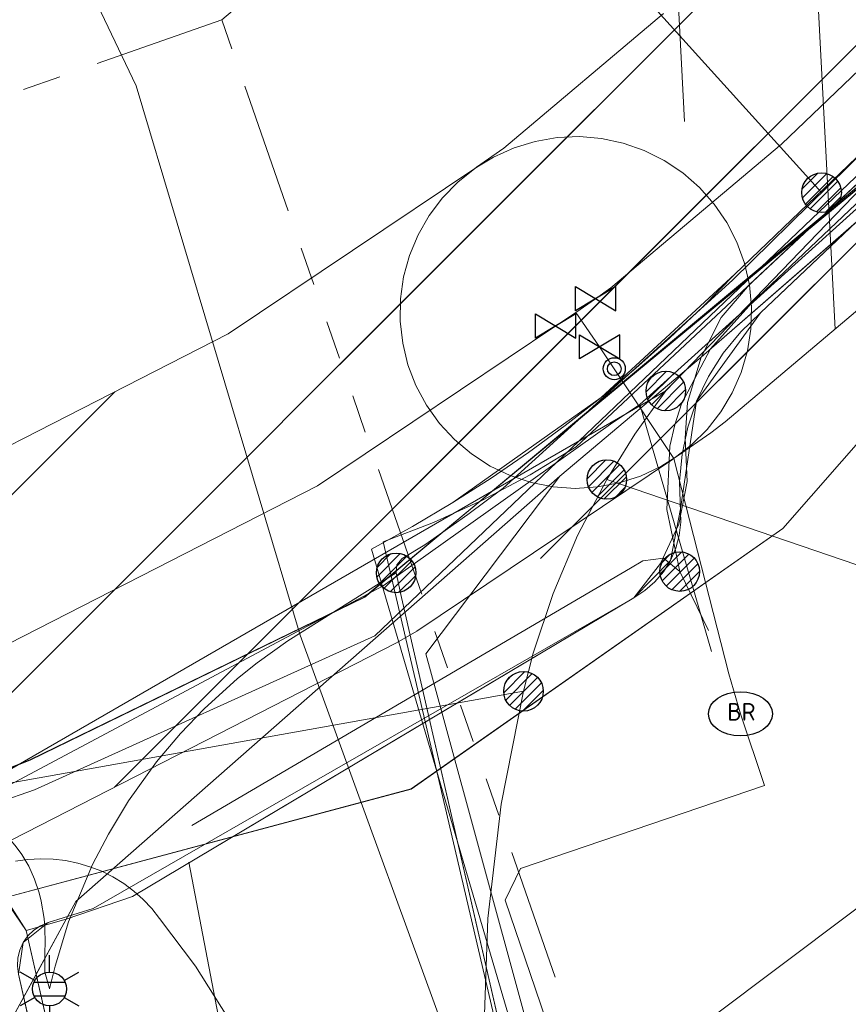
# Model space of a CAD drawing. Header units: metres. Extents: x 197355 to 199157, y 355772 to 356286.
# Tile 54 of 256: x 197594 to 197613, y 355976 to 355999. Entities that reach past the tile are written whole.
import ezdxf
from ezdxf.enums import TextEntityAlignment as Align
from ezdxf.lldxf.tags import DXFTag

# ---------------------------------------------------------------- set-up
doc = ezdxf.new("R2010")
doc.units = ezdxf.units.M
doc.linetypes.add('RI-GWA', pattern=[18.450000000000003, 6, -1.8, 1.75, -1.8, 1.75, -1.8, 1.75, -1.8])
for name, color, linetype, lineweight in [('B-WE-KL-DATA_ENEXISNETBEHEERB.V.-G', 90, 'KL-DATA-N', 18), ('B-WE-KL-DATA_HULPSTUK_KPNB.V.-S', 90, 'Continuous', 25), ('B-WE-KL-DATA_KABELBUNDEL_KPNB.V.-G', 90, 'Continuous', 18), ('B-WE-KL-DATA_KABELBUNDEL_ZIGGOB.V.-G', 94, 'Continuous', 18), ('B-WE-KL-DATA_TELECOM_BTNEDERLANDN.V.-G', 74, 'KL-TELECOM-ALGEMEEN-N', 18), ('B-WE-KL-DATA_TELECOM_EUROFIBERNEDERLANDB.V.-G', 98, 'KL-TELECOM-ALGEMEEN-N', 18), ('B-WE-KL-DATA_TELECOM_TMOBILENETHERLANDSB.V.-G', 128, 'KL-TELECOM-ALGEMEEN-N', 18), ('B-WE-KL-DATA_TELECOM_ZIGGOB.V.-G', 94, 'KL-TELECOM-ALGEMEEN-N', 18), ('B-WE-KL-DATA_ZIGGOB.V.-G', 94, 'KL-DATA-N', 18), ('B-WE-KL-ET_LS_ENEXISNETBEHEERB.V.-G', 190, 'KL-LS-N', 18), ('B-WE-KL-ET_LS_HULPSTUK_ENEXISNETBEHEERB.V.-G', 190, 'Continuous', 18), ('B-WE-KL-ET_LS_HULPSTUK_ENEXISNETBEHEERB.V.-S', 190, 'Continuous', 25), ('B-WE-KL-ET_LS_KABELBUNDEL_ENEXISNETBEHEERB.V.-G', 190, 'KL-BUNDEL-N', 18), ('B-WE-KL-ET_MS_10 kV_ENEXISNETBEHEERB.V.-G', 130, 'KL-MS-N', 18), ('B-WE-KL-ET_MS_ENEXISNETBEHEERB.V.-G', 130, 'KL-MS-N', 18), ('B-WE-KL-GAS_LD_HOOFDLEIDING_30 MBAR_PVC_160_ENEXISNETBEHEERB.V.-G', 50, 'KL-GAS-LD-N', 18), ('B-WE-KL-WATER_HULPSTUK_NVWATERLEIDINGMAATSCHAPPIJLIMBURG-S', 170, 'Continuous', 25), ('B-WE-KL-WATER_TRANSPORTLEIDING_NVWATERLEIDINGMAATSCHAPPIJLIMBURG-G', 170, 'KL-WATER-TR-N', 18), ('B-WE-KL-WATER_TRANSPORTLEIDING_NVWATERLEIDINGMAATSCHAPPIJLIMBURG-V', 170, 'Continuous', 18), ('B-WE-RI-GWA_GEMEENTEROERMOND-G', 30, 'RI-GWA', 18)]:
    doc.layers.add(name, color=color, linetype=linetype, lineweight=lineweight)
doc.styles.add('NLCS-ISO', font='NLCS-ISO.ttf')
doc.styles.get("Standard").update_dxf_attribs({"font": 'isocp.shx'})
doc.linetypes.add('KL-BUNDEL-N', pattern='A,28,-5,[103,NLCS.SHX,S=1.25,R=0,X=0,Y=0],-5,[103,NLCS.SHX,S=1.25,R=0,X=0,Y=0],-5,[103,NLCS.SHX,S=1.25,R=0,X=0,Y=0],-5,[103,NLCS.SHX,S=1.25,R=0,X=0,Y=0],-5', length=53)
tags = doc.linetypes.add('KL-DATA-N', pattern='A,4,-1,[101,NLCS.SHX,S=0.5,R=0,X=0,Y=0],-1,4,-1,["D",Standard,S=1,R=0,X=-0.25,Y=-0.5],-1.5', length=12.5).pattern_tags.tags
tags[18] = DXFTag(74, 10)
tags = doc.linetypes.add('KL-GAS-LD-N', pattern='A,4,-1,[69,NLCS.SHX,S=0.5,R=0,X=0,Y=0],-1,4,-1,["L",Standard,S=1,R=0,X=0.25,Y=-0.5],-2', length=13).pattern_tags.tags
tags[18] = DXFTag(74, 10)
tags = doc.linetypes.add('KL-LS-N', pattern='A,4,-1,[103,NLCS.SHX,S=0.75,R=0,X=0,Y=0],-1,4,-1,["L",Standard,S=1,R=0,X=0,Y=-0.5],-2', length=13).pattern_tags.tags
tags[18] = DXFTag(74, 10)
tags = doc.linetypes.add('KL-MS-N', pattern='A,4,-1,[103,NLCS.SHX,S=0.75,R=0,X=0,Y=0],-1,4,-1,["M",Standard,S=1,R=0,X=0,Y=-0.5],-2', length=13).pattern_tags.tags
tags[18] = DXFTag(74, 10)
doc.linetypes.add('KL-TELECOM-ALGEMEEN-N', pattern='A,7,-1,[101,NLCS.SHX,S=0.5,R=0,X=0,Y=0],-1', length=9)
doc.linetypes.add('KL-WATER-TR-N', pattern='A,7,-0.5,[168,NLCS.SHX,S=0.75,R=0,X=0.75,Y=0],-2,[168,NLCS.SHX,S=0.75,R=0,X=0.75,Y=0],-2', length=11.5)
pattern_1 = [(45, (0, 0), (-2.245064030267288, 2.245064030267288), [])]

# ---------------------------------------------------------------- blocks, each defined once
blk = doc.blocks.new('SKL-ET_HULP_MOF-SO')
h = blk.add_hatch()
h.set_pattern_fill('ANSI31', color=256, scale=6, style=0)
h.set_pattern_definition([(45, (-2.250000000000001, -126.9820083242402), (-0.5303300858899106, 0.5303300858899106), [])])
edge = h.paths.add_edge_path()
edge.add_arc((0, 0), 2.25, 0, 360)
at = {"linetype": 'Continuous'}
blk.add_circle((0, 0), 2.25, dxfattribs=at)
blk = doc.blocks.new('B-SIE-WEG_LICHTMAST-SO')
at = {"ltscale": 0.1}
for p, q in [((2.544954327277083e-10, 0.3857625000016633), (5.089692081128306e-10, 0.77152500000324)), ((-0.3340803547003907, 0.1928812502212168), (-0.6681599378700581, 0.3857625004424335)), ((0.3340803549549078, 0.1928812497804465), (0.6681599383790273, 0.3857624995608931)), ((-0.3340803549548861, -0.1928812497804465), (-0.6681599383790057, -0.3857624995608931)), ((0.3340803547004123, -0.1928812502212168), (0.6681599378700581, -0.3857625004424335)), ((-2.544954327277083e-10, -0.3857625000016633), (-5.089475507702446e-10, -0.77152500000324))]:
    blk.add_line(p, q, dxfattribs=at)
at = {"flags": 128}
for points in [[(-0.3543824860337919, 0.1523999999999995), (0.3543824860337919, 0.1523999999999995)], [(-0.3543824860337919, -0.1523999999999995), (0.3543824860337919, -0.1523999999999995)]]:
    blk.add_lwpolyline(points, dxfattribs=at)
at = {"ltscale": 0.1}
blk.add_circle((0, 0), 0.3857625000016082, dxfattribs=at)
at = {"style": 'NLCS-ISO'}
blk.add_attdef('TYPE', text='', height=0.54864, dxfattribs=at).set_placement((5.089692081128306e-10, 0.77152500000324), align=Align.BOTTOM_CENTER)
blk = doc.blocks.new('SKL-WTB_HULP_AFSLUITER-SO')
for p, q in [((2.303946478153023, 1.373199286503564), (-2.303946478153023, -1.373199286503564)), ((-2.303946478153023, 1.373199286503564), (2.303946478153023, -1.373199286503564)), ((2.303946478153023, -1.373199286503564), (2.303946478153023, 1.373199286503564))]:
    blk.add_line(p, q)
at = {"ltscale": 0.1}
blk.add_line((-2.303946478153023, -1.373199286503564), (-2.303946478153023, 1.373199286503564), dxfattribs=at)
blk = doc.blocks.new('SIE-WEG_STRAATPOT_BRANDKRAAN-SO')
blk.add_ellipse((-4.547473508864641e-16, 0), major_axis=(-0.7288689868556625, 1.338866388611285e-16), ratio=0.6859943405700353)
at = {"style": 'NLCS-ISO'}
blk.add_text('BR', height=0.4, dxfattribs=at).set_placement((-0.2979630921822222, -0.1529624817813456))
blk = doc.blocks.new('SIE-WEG_AFVALBAK_TYPE_01')
for centre, radius in [((0, 0), 0.25), ((-2.384185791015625e-10, 0), 0.1558781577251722)]:
    blk.add_circle(centre, radius)

msp = doc.modelspace()

# ---------------------------------------------------------------- hatches: boundary and pattern name
at = {"layer": 'B-WE-KL-WATER_TRANSPORTLEIDING_NVWATERLEIDINGMAATSCHAPPIJLIMBURG-V'}
h = msp.add_hatch(dxfattribs=at)
h.set_pattern_fill('ANSI31', color=256, style=0)
h.set_pattern_definition(pattern_1)
h.paths.add_polyline_path([(197607.409, 355986.912), (197608.031, 355987.029), (197608.632, 355987.224), (197609.204, 355987.493), (197609.652, 355987.771), (197610.452, 355988.328), (197610.819, 355988.609), (197614.693, 355991.876), (197626.75, 356003.407), (197646.025, 356021.105), (197661.291, 356034.914), (197661.732, 356035.367), (197662.112, 356035.871), (197662.426, 356036.421), (197662.667, 356037.004), (197662.834, 356037.615), (197662.921, 356038.24), (197662.93, 356038.872), (197662.858, 356039.501), (197662.708, 356040.114), (197662.482, 356040.704), (197662.182, 356041.262), (197661.815, 356041.777), (197661.387, 356042.24), (197660.902, 356042.647), (197660.37, 356042.989), (197659.801, 356043.261), (197659.199, 356043.46), (197658.58, 356043.58), (197657.949, 356043.622), (197657.318, 356043.584), (197656.696, 356043.466), (197656.096, 356043.271), (197655.524, 356043.002), (197654.99, 356042.662), (197654.582, 356042.33), (197639.305, 356028.51), (197619.947, 356010.737), (197608.124, 355999.418), (197604.549, 355996.403), (197603.939, 355995.978), (197603.443, 355995.584), (197603.002, 355995.132), (197602.622, 355994.628), (197602.308, 355994.079), (197602.065, 355993.496), (197601.898, 355992.885), (197601.81, 355992.259), (197601.801, 355991.628), (197601.872, 355991), (197602.022, 355990.386), (197602.248, 355989.795), (197602.547, 355989.237), (197602.914, 355988.722), (197603.342, 355988.258), (197603.827, 355987.851), (197604.358, 355987.509), (197604.927, 355987.236), (197605.527, 355987.038), (197606.148, 355986.916), (197606.78, 355986.874)])
h = msp.add_hatch(dxfattribs=at)
h.set_pattern_fill('ANSI31', color=256, angle=48, style=0)
h.set_pattern_definition([(92.99999999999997, (0, 0), (-3.170648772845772, -0.1661666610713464), [])])
h.paths.add_polyline_path([(197661.2751582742, 356036.4221415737), (197661.4307468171, 356036.6946692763), (197660.535, 356036.41), (197660.027, 356036.091), (197659.401, 356036.608), (197658.84, 356037.636), (197658.568, 356037.914), (197658.376, 356038.11), (197657.936, 356038.622), (197658.353, 356038.981), (197658.674, 356039.258), (197660.9969024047, 356041.1888251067), (197660.6956694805, 356041.5146915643), (197660.3078238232, 356041.8401620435), (197659.8820613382, 356042.1138664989), (197659.4269275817, 356042.3314348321), (197658.9458789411, 356042.4904525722), (197658.4511311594, 356042.5863649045), (197657.9458367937, 356042.6199978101), (197657.4417505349, 356042.589640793), (197656.9447338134, 356042.4953514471), (197656.4647741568, 356042.3393645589), (197656.0072819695, 356042.124215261), (197655.5760946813, 356041.849676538), (197655.2334574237, 356041.5708638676), (197639.9785919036, 356027.7708873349), (197620.6309995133, 356010.0074427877), (197608.79278249, 355998.6738744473), (197606.6446119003, 355996.8622005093), (197606.897, 355996.873), (197607.528, 355996.82), (197608.146, 355996.688), (197608.743, 355996.479), (197609.307, 355996.197), (197609.834, 355995.845), (197610.31, 355995.43), (197610.73, 355994.958), (197611.088, 355994.437), (197611.377, 355993.875), (197611.593, 355993.28), (197611.732, 355992.663), (197611.792, 355992.035), (197611.773, 355991.403), (197611.674, 355990.779), (197611.6191278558, 355990.5918798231), (197614.0244256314, 355992.6203020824), (197626.0661800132, 356004.1367215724), (197645.3514094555, 356021.8441140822), (197660.5966183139, 356035.6343072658), (197660.9714832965, 356036.0193726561)])
h = msp.add_hatch(dxfattribs=at)
h.set_pattern_fill('ANSI31', color=256, style=0)
h.set_pattern_definition(pattern_1)
h.paths.add_polyline_path([(197612.246, 355992.188), (197612.222, 355992.678), (197612.15, 355993.163), (197612.031, 355993.639), (197611.865, 355994.101), (197611.656, 355994.545), (197611.403, 355994.966), (197611.111, 355995.36), (197610.782, 355995.724), (197610.418, 355996.053), (197610.024, 355996.345), (197609.603, 355996.598), (197609.159, 355996.807), (197608.697, 355996.973), (197608.221, 355997.092), (197607.736, 355997.164), (197607.246, 355997.188), (197606.756, 355997.164), (197606.271, 355997.092), (197605.795, 355996.973), (197605.333, 355996.807), (197604.889, 355996.598), (197604.468, 355996.345), (197604.074, 355996.053), (197603.71, 355995.724), (197603.381, 355995.36), (197603.089, 355994.966), (197602.836, 355994.545), (197602.627, 355994.101), (197602.461, 355993.639), (197602.342, 355993.163), (197602.27, 355992.678), (197602.246, 355992.188), (197602.27, 355991.698), (197602.342, 355991.213), (197602.461, 355990.737), (197602.627, 355990.275), (197602.836, 355989.831), (197603.089, 355989.41), (197603.381, 355989.016), (197603.71, 355988.652), (197604.074, 355988.323), (197604.468, 355988.031), (197604.889, 355987.778), (197605.333, 355987.569), (197605.795, 355987.403), (197606.271, 355987.284), (197606.756, 355987.212), (197607.246, 355987.188), (197607.736, 355987.212), (197608.221, 355987.284), (197608.697, 355987.403), (197609.159, 355987.569), (197609.603, 355987.778), (197610.024, 355988.031), (197610.418, 355988.323), (197610.782, 355988.652), (197611.111, 355989.016), (197611.403, 355989.41), (197611.656, 355989.831), (197611.865, 355990.275), (197612.031, 355990.737), (197612.15, 355991.213), (197612.222, 355991.698)])
h = msp.add_hatch(dxfattribs=at)
h.set_pattern_fill('ANSI31', color=256, style=0)
h.set_pattern_definition(pattern_1)
h.paths.add_polyline_path([(197607.754, 355986.111), (197608.402, 355986.209), (197609.031, 355986.39), (197609.629, 355986.65), (197610.191, 355986.988), (197610.701, 355987.395), (197611.155, 355987.866), (197611.545, 355988.393), (197611.861, 355988.964), (197612.1, 355989.574), (197612.258, 355990.208), (197612.331, 355990.857), (197612.319, 355991.513), (197612.222, 355992.158), (197612.042, 355992.787), (197611.78, 355993.387), (197611.443, 355993.947), (197610.901, 355994.728), (197610.494, 355995.238), (197610.023, 355995.692), (197609.496, 355996.082), (197608.925, 355996.398), (197608.315, 355996.637), (197607.682, 355996.795), (197607.032, 355996.868), (197606.378, 355996.857), (197605.73, 355996.759), (197605.101, 355996.578), (197604.503, 355996.318), (197603.941, 355995.98), (197603.431, 355995.573), (197602.977, 355995.102), (197602.587, 355994.575), (197602.271, 355994.004), (197602.032, 355993.394), (197601.874, 355992.761), (197601.801, 355992.111), (197601.812, 355991.457), (197601.91, 355990.809), (197602.091, 355990.18), (197602.351, 355989.582), (197602.689, 355989.021), (197603.231, 355988.24), (197603.639, 355987.729), (197604.11, 355987.275), (197604.636, 355986.886), (197605.207, 355986.57), (197605.817, 355986.331), (197606.451, 355986.173), (197607.102, 355986.1)])
h = msp.add_hatch(dxfattribs=at)
h.set_pattern_fill('ANSI31', color=256, style=0)
h.set_pattern_definition(pattern_1)
h.paths.add_polyline_path([(197611.338, 355991.568), (197611.314, 355992.058), (197611.242, 355992.543), (197611.123, 355993.019), (197610.957, 355993.481), (197610.748, 355993.925), (197610.495, 355994.346), (197610.203, 355994.74), (197609.874, 355995.104), (197609.51, 355995.433), (197609.116, 355995.725), (197608.695, 355995.978), (197608.251, 355996.187), (197607.789, 355996.353), (197607.313, 355996.472), (197606.828, 355996.544), (197606.338, 355996.568), (197605.848, 355996.544), (197605.363, 355996.472), (197604.887, 355996.353), (197604.425, 355996.187), (197603.981, 355995.978), (197603.56, 355995.725), (197603.166, 355995.433), (197602.802, 355995.104), (197602.473, 355994.74), (197602.181, 355994.346), (197601.928, 355993.925), (197601.719, 355993.481), (197601.553, 355993.019), (197601.434, 355992.543), (197601.362, 355992.058), (197601.338, 355991.568), (197601.362, 355991.078), (197601.434, 355990.593), (197601.553, 355990.117), (197601.719, 355989.655), (197601.928, 355989.211), (197602.181, 355988.79), (197602.473, 355988.396), (197602.802, 355988.032), (197603.166, 355987.703), (197603.56, 355987.411), (197603.981, 355987.158), (197604.425, 355986.949), (197604.887, 355986.783), (197605.363, 355986.664), (197605.848, 355986.592), (197606.338, 355986.568), (197606.828, 355986.592), (197607.313, 355986.664), (197607.789, 355986.783), (197608.251, 355986.949), (197608.695, 355987.158), (197609.116, 355987.411), (197609.51, 355987.703), (197609.874, 355988.032), (197610.203, 355988.396), (197610.495, 355988.79), (197610.748, 355989.211), (197610.957, 355989.655), (197611.123, 355990.117), (197611.242, 355990.593), (197611.314, 355991.078)])
h = msp.add_hatch(dxfattribs=at)
h.set_pattern_fill('ANSI31', color=256, style=0)
h.set_pattern_definition(pattern_1)
h.paths.add_polyline_path([(197612.337, 355991.094), (197612.313, 355991.584), (197612.241, 355992.069), (197612.122, 355992.545), (197611.956, 355993.007), (197611.747, 355993.451), (197611.494, 355993.872), (197611.202, 355994.266), (197610.873, 355994.63), (197610.509, 355994.959), (197610.115, 355995.251), (197609.694, 355995.504), (197609.25, 355995.713), (197608.788, 355995.879), (197608.312, 355995.998), (197607.827, 355996.07), (197607.337, 355996.094), (197606.847, 355996.07), (197606.362, 355995.998), (197605.886, 355995.879), (197605.424, 355995.713), (197604.98, 355995.504), (197604.559, 355995.251), (197604.165, 355994.959), (197603.801, 355994.63), (197603.472, 355994.266), (197603.18, 355993.872), (197602.927, 355993.451), (197602.718, 355993.007), (197602.552, 355992.545), (197602.433, 355992.069), (197602.361, 355991.584), (197602.337, 355991.094), (197602.361, 355990.604), (197602.433, 355990.119), (197602.552, 355989.643), (197602.718, 355989.181), (197602.927, 355988.737), (197603.18, 355988.316), (197603.472, 355987.922), (197603.801, 355987.558), (197604.165, 355987.229), (197604.559, 355986.937), (197604.98, 355986.684), (197605.424, 355986.475), (197605.886, 355986.309), (197606.362, 355986.19), (197606.847, 355986.118), (197607.337, 355986.094), (197607.827, 355986.118), (197608.312, 355986.19), (197608.788, 355986.309), (197609.25, 355986.475), (197609.694, 355986.684), (197610.115, 355986.937), (197610.509, 355987.229), (197610.873, 355987.558), (197611.202, 355987.922), (197611.494, 355988.316), (197611.747, 355988.737), (197611.956, 355989.181), (197612.122, 355989.643), (197612.241, 355990.119), (197612.313, 355990.604)])
h = msp.add_hatch(dxfattribs=at)
h.set_pattern_fill('ANSI31', color=256, style=0)
h.set_pattern_definition(pattern_1)
h.paths.add_polyline_path([(197551.126834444, 355979.5716677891), (197560.3156676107, 355979.7449852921), (197568.7599386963, 355980.6301332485), (197576.1785051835, 355982.0895565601), (197583.2279179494, 355984.1536877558), (197589.2455780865, 355986.4592735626), (197598.8928356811, 355991.3895102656), (197604.545706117, 355995.1812045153), (197604.9241805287, 355995.4077856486), (197605.3898611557, 355995.616817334), (197605.8731250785, 355995.7640368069), (197606.3723073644, 355995.8496337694), (197606.8764433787, 355995.8712053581), (197607.3811221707, 355995.8288155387), (197607.8752707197, 355995.7232692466), (197608.3526132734, 355995.5561593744), (197608.8037084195, 355995.3306118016), (197609.2252101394, 355995.0490774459), (197609.6050707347, 355994.7178964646), (197609.9412968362, 355994.3400423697), (197610.2277888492, 355993.9231084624), (197610.4586752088, 355993.4741183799), (197610.631385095, 355992.9983666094), (197610.7425486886, 355992.5049282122), (197610.7905664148, 355992.0023426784), (197610.7753666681, 355991.4967511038), (197610.6963875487, 355990.9989433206), (197610.5538768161, 355990.5129657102), (197610.3521170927, 355990.0477974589), (197610.0942586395, 355989.6151061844), (197609.7827850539, 355989.216579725), (197609.4240073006, 355988.8625963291), (197608.9965605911, 355988.5347736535), (197603.1767000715, 355984.6300844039), (197602.7188195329, 355984.361113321), (197592.7189928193, 355979.2512406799), (197592.2825941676, 355979.0559860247), (197585.9577128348, 355976.6322756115), (197585.6121336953, 355976.5161826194), (197578.2739355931, 355974.3671317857), (197577.8789981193, 355974.2708713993), (197570.1488177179, 355972.7504898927), (197569.7491927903, 355972.690186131), (197560.9996462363, 355971.7728468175), (197560.6127479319, 355971.7494529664), (197551.6105486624, 355971.5863587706), (197540.0299707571, 355970.765244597), (197527.0003637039, 355934.1328001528), (197518.1139237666, 355933.0215951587), (197533.0498304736, 355975.0129842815), (197533.276568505, 355975.535504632), (197533.5347498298, 355975.9674005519), (197533.8477721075, 355976.3660836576), (197534.2293303, 355976.7433928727), (197535.2359701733, 355977.6186076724), (197535.7090874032, 355977.9755806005), (197536.1457984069, 355978.2217268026), (197536.6156910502, 355978.413045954), (197537.1042733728, 355978.5433878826), (197537.6350767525, 355978.614727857)])

# ---------------------------------------------------------------- linework, layer by layer
at = {"layer": 'B-WE-KL-DATA_ENEXISNETBEHEERB.V.-G', "ltscale": 0.5, "flags": 128}
msp.add_lwpolyline([(197608.113, 355985.388), (197595.824, 355978.323)], dxfattribs=at)
at = {"layer": 'B-WE-KL-DATA_KABELBUNDEL_KPNB.V.-G', "ltscale": 0.5, "flags": 128}
for points in [[(197608.842, 355990.089), (197618.382, 356000), (197618.46, 356000.08), (197638.226, 356018.588), (197638.336, 356018.691)], [(197592.928, 355980.999), (197592.928, 355980.999), (197592.928, 355980.999), (197593.916, 355981.477), (197608.842, 355990.089)], [(197593.916, 355981.477), (197608.842, 355990.089)], [(197607.5, 355988.076), (197608.137, 355989.105), (197608.842, 355990.089)], [(197605.605, 355983.261), (197605.825, 355984.126), (197606.278, 355985.486), (197606.837, 355986.805), (197607.5, 355988.076), (197607.5, 355988.076)], [(197607.5, 355988.076), (197623.91, 355982.476), (197626.688, 355977.653)], [(197592.928, 355980.999), (197592.928, 355980.999), (197592.928, 355980.999), (197594.805, 355981.334), (197603.535, 355982.892), (197605.605, 355983.261), (197605.605, 355983.261)], [(197605.605, 355983.261), (197605.097, 355980.696), (197604.797, 355978.098), (197604.706, 355975.485), (197604.826, 355972.873), (197608.581, 355959.788), (197613.876, 355943.985)], [(197594.805, 355981.334), (197603.535, 355982.892)], [(197594.054, 355979.396), (197594.337, 355979.438), (197594.623, 355979.455), (197594.909, 355979.447), (197595.193, 355979.414), (197595.474, 355979.356), (197595.748, 355979.274), (197596.014, 355979.169), (197596.27, 355979.04), (197596.514, 355978.89), (197596.744, 355978.72), (197596.958, 355978.529), (197597.154, 355978.321), (197597.332, 355978.097), (197598.148, 355977.013), (197598.871, 355975.865), (197599.497, 355974.662), (197600.023, 355973.411), (197600.443, 355972.121), (197600.755, 355970.801), (197600.958, 355969.459), (197601.049, 355968.106), (197601.029, 355966.749), (197600.954, 355955.664)]]:
    msp.add_lwpolyline(points, dxfattribs=at)
at = {"layer": 'B-WE-KL-DATA_KABELBUNDEL_ZIGGOB.V.-G', "ltscale": 0.5, "flags": 128}
for points in [[(197630.956, 356011.412), (197610.747, 355992.507), (197610.098, 355991.757), (197609.649, 355990.861)], [(197617.418, 355997.625), (197609.649, 355990.861)], [(197609.649, 355990.861), (197606.434, 355988.156)], [(197609.649, 355990.861), (197609.334, 355989.829), (197609.279, 355989.015), (197609.324, 355988.031), (197609.136, 355987.063), (197608.724, 355986.165), (197608.113, 355985.388)], [(197606.434, 355988.156), (197595.428, 355978.482), (197595.208, 355978.079)], [(197603.751, 355982.789), (197603.388, 355984.11), (197606.434, 355988.156)], [(197603.751, 355982.789), (197608.113, 355985.388)], [(197596.717, 355978.6), (197603.751, 355982.789)], [(197606.523, 355972.623), (197603.751, 355982.789)], [(197591.336, 355981.467), (197591.544, 355980.823), (197591.773, 355980.411), (197593.112, 355979.55), (197594.293, 355977.82)], [(197596.717, 355978.6), (197595.208, 355978.079)], [(197595.208, 355978.079), (197594.293, 355977.82)], [(197595.208, 355978.079), (197594.521, 355976.821)], [(197594.293, 355977.82), (197594.521, 355976.821)], [(197594.521, 355976.821), (197593.974, 355975.818), (197600.303, 355951.504)], [(197594.521, 355976.821), (197600.303, 355951.504)]]:
    msp.add_lwpolyline(points, dxfattribs=at)
at = {"layer": 'B-WE-KL-DATA_TELECOM_BTNEDERLANDN.V.-G', "ltscale": 0.5, "flags": 128}
for points in [[(197517.234, 355970.285), (197516.927, 355971.123), (197517.073, 355972.14), (197517.759, 355972.472), (197522.406, 355971.174), (197531.004, 355968.578), (197535.406, 355967.193), (197536.049, 355967.086), (197536.928, 355967.245), (197537.676, 355967.676), (197538.34, 355968.439), (197539.006, 355970.531), (197539.349, 355971.379), (197539.986, 355972.027), (197540.862, 355972.275), (197552.642, 355972.704), (197558.763, 355972.792), (197563.452, 355973.142), (197570.047, 355973.857), (197578.655, 355975.52), (197588.802, 355979.015), (197590.634, 355979.086), (197592.542, 355978.606), (197593.452, 355978.472), (197603.055, 355981.044), (197611.503, 355986.964), (197616.929, 355993.157), (197619.729, 355996.864), (197626.177, 356001.667), (197634.858, 356009.108), (197644.746, 356017.114), (197653.728, 356022.308), (197663.595, 356029.198), (197659.68, 356036.096), (197662.829, 356039.517), (197672.325, 356045.259), (197677.704, 356048.828), (197695.156, 356058.809), (197706.127, 356065.083), (197718.364, 356072.082), (197730.502, 356081.857), (197739.216, 356086.763), (197749.098, 356091.079), (197766.293, 356098.694), (197775.657, 356102.204), (197788.728, 356106.166), (197808.118, 356114.888), (197818.821, 356119.65), (197823, 356121.365), (197826.707, 356122.478), (197834.622, 356125.946), (197835.693, 356126.408), (197837.873, 356127.306), (197838.951, 356127.717), (197840.055, 356128.131), (197841.153, 356128.523), (197842.254, 356128.897), (197843.369, 356129.262), (197844.49, 356129.616), (197845.613, 356129.951), (197846.734, 356130.275), (197847.859, 356130.578), (197848.986, 356130.863), (197851.281, 356131.407), (197852.413, 356131.651), (197854.73, 356132.108), (197857.502, 356132.559), (197862.816, 356133.195), (197867.446, 356133.49), (197872.101, 356133.542), (197877.417, 356133.295), (197885.99, 356132.423), (197898.979, 356131.009), (197915.405, 356129.22), (197942.099, 356126.314), (197953.032, 356125.067), (197956.428, 356124.564), (197972.4, 356121.672), (197978.158, 356120.615), (197999.677, 356115.875), (198010.598, 356113.447), (198028.377, 356109.573), (198029.182, 356109.401), (198031.697, 356106.644), (198034.554, 356102.023), (198037.973, 356100.89), (198041.435, 356099.893), (198044.932, 356099.034), (198048.462, 356098.315), (198052.017, 356097.735), (198055.592, 356097.297), (198059.181, 356097.001), (198062.78, 356096.848), (198066.382, 356096.837), (198069.981, 356096.969), (198071.138, 356094.792)], [(197517.19, 355970.18), (197517.23, 355970.29), (197516.93, 355971.12), (197517.07, 355972.14), (197517.76, 355972.47), (197522.41, 355971.17), (197535.41, 355967.19), (197536.05, 355967.09), (197536.93, 355967.24), (197537.68, 355967.68), (197538.34, 355968.44), (197539.35, 355971.38), (197539.99, 355972.03), (197540.86, 355972.27), (197552.64, 355972.7), (197558.76, 355972.79), (197563.45, 355973.14), (197570.05, 355973.86), (197578.66, 355975.52), (197588.8, 355979.02), (197590.63, 355979.09), (197592.54, 355978.61), (197593.45, 355978.47), (197603.05, 355981.04), (197611.5, 355986.96), (197616.93, 355993.16), (197619.73, 355996.86), (197626.18, 356001.67), (197634.86, 356009.11), (197644.75, 356017.11), (197653.73, 356022.31), (197663.59, 356029.2), (197659.68, 356036.1), (197662.83, 356039.52), (197672.32, 356045.26), (197677.7, 356048.83), (197718.36, 356072.08), (197730.5, 356081.86), (197739.22, 356086.76), (197766.29, 356098.69), (197775.66, 356102.2), (197788.73, 356106.17), (197818.82, 356119.65), (197823, 356121.36), (197826.71, 356122.48), (197838.95, 356127.72), (197846.73, 356130.28), (197852.41, 356131.65), (197857.5, 356132.56), (197862.82, 356133.2), (197867.45, 356133.49), (197872.1, 356133.54), (197877.42, 356133.29), (197942.1, 356126.31), (197953.03, 356125.07), (197956.43, 356124.56), (197978.16, 356120.61), (198029.18, 356109.4), (198031.7, 356106.64), (198034.55, 356102.02), (198037.97, 356100.89), (198041.43, 356099.89), (198044.93, 356099.03), (198048.46, 356098.31), (198052.02, 356097.74), (198055.59, 356097.3), (198059.18, 356097), (198062.78, 356096.85), (198066.38, 356096.84), (198069.98, 356096.97), (198071.33, 356094.44)]]:
    msp.add_lwpolyline(points, dxfattribs=at)
at = {"layer": 'B-WE-KL-DATA_TELECOM_EUROFIBERNEDERLANDB.V.-G', "ltscale": 0.5, "flags": 128}
for points in [[(197679.1, 356049.9), (197677.5, 356049.1), (197667.5, 356042.3), (197661.6, 356038.5), (197659.9, 356037.3), (197652.9, 356031.8), (197649.9, 356028.9), (197635.5, 356015), (197622.1, 356002), (197616.4, 355997.4), (197602, 355985.4), (197594.4, 355981.7), (197585.3, 355978.1), (197581.6, 355977.1), (197580.4, 355976.6), (197574.3, 355975.5), (197568.9, 355974.4), (197560.9, 355973.4), (197554.9, 355973.7), (197552.9, 355974), (197543.7, 355973.5), (197534.3, 355974), (197528.2, 355975.4), (197523.7, 355976.6), (197511.5, 355980.6), (197500.4, 355986.2), (197497.8, 355988.2), (197493.2, 355990.9), (197487.3, 355992.9), (197359.173, 356028.34)], [(197571.088, 355974.72), (197580.37, 355976.59), (197581.58, 355977.11), (197585.32, 355978.1), (197594.38, 355981.7), (197601.98, 355985.4), (197622.1, 356002.05), (197652.92, 356031.77), (197659.93, 356037.32), (197661.65, 356038.53), (197667.55, 356042.34), (197677.51, 356049.12), (197679.1, 356049.9)], [(197581.577, 355977.113), (197585.32, 355978.096), (197594.384, 355981.699), (197601.977, 355985.396), (197616.409, 355997.351), (197622.101, 356002.052), (197635.477, 356015.022), (197649.91, 356028.875), (197652.924, 356031.769), (197659.927, 356037.32), (197661.646, 356038.527), (197667.549, 356042.337), (197677.507, 356049.122), (197679.095, 356049.905)]]:
    msp.add_lwpolyline(points, dxfattribs=at)
at = {"layer": 'B-WE-KL-DATA_TELECOM_TMOBILENETHERLANDSB.V.-G', "ltscale": 0.5, "flags": 128}
msp.add_lwpolyline([(197359.156, 356028.265), (197481.925, 355994.289), (197494.945, 355989.269), (197514.922, 355978.394), (197516.895, 355974.356), (197516.046, 355964.223), (197511.531, 355947.194), (197512.379, 355946.918), (197526.43, 355942.346), (197527.435, 355942), (197536.489, 355968.788), (197539.716, 355971.721), (197544.194, 355972.549), (197553.417, 355973.075), (197565.096, 355973.604), (197578.015, 355975.954), (197588.366, 355978.883), (197594.487, 355981.024), (197602.224, 355984.521), (197626.626, 356007.805), (197648.438, 356027.95), (197650.435, 356027.176), (197659.145, 356011.028), (197659.545, 356010.32)], dxfattribs=at)
at = {"layer": 'B-WE-KL-DATA_TELECOM_ZIGGOB.V.-G', "ltscale": 0.5, "flags": 128}
for points in [[(197601.494, 355942.437), (197601.507, 355942.72), (197601.507, 355945.201), (197601.478, 355946.2), (197601.455, 355946.606), (197600.303, 355951.504), (197594.293, 355977.82), (197593.426, 355979.178), (197593.281, 355979.374), (197593.112, 355979.55), (197592.921, 355979.702), (197592.712, 355979.827), (197592.142, 355980.119), (197591.943, 355980.247), (197591.773, 355980.411), (197591.639, 355980.606), (197591.544, 355980.823), (197591.336, 355981.467), (197591.386, 355981.488), (197585.637, 356002.707), (197584.848, 356005.592), (197586.92, 356006.485), (197589.412, 356007.706), (197592.235, 356009.274), (197593.098, 356009.78), (197595.436, 356011.222), (197598.138, 356012.894), (197598.553, 356013.171), (197598.949, 356013.474), (197601.306, 356015.407), (197602.077, 356016.043), (197604.763, 356018.271), (197605.518, 356018.926), (197616.043, 356028.491), (197631.751, 356043.248), (197632.17, 356042.807), (197638.893, 356049.19), (197641.849, 356051.427), (197643.844, 356053.114), (197643.798, 356056.218), (197641.28, 356058.209), (197628.75, 356069.282), (197629.41, 356071.188), (197632.012, 356074.791), (197634.879, 356078.301), (197632.987, 356079.84), (197633.219, 356080.166)], [(197601.494, 355942.437), (197601.507, 355942.72), (197601.507, 355945.201), (197601.478, 355946.2), (197601.455, 355946.606), (197600.303, 355951.504), (197594.293, 355977.82), (197593.426, 355979.178), (197593.281, 355979.374), (197593.112, 355979.55), (197592.921, 355979.702), (197592.712, 355979.827), (197592.142, 355980.119), (197591.943, 355980.247), (197591.773, 355980.411), (197591.639, 355980.606), (197591.544, 355980.823), (197591.336, 355981.467), (197591.386, 355981.488), (197585.637, 356002.707), (197584.848, 356005.592), (197586.92, 356006.485), (197589.412, 356007.706), (197592.235, 356009.274), (197593.098, 356009.78), (197595.436, 356011.222), (197598.138, 356012.894), (197598.553, 356013.171), (197598.949, 356013.474), (197601.306, 356015.407), (197602.077, 356016.043), (197604.763, 356018.271), (197605.518, 356018.926), (197616.043, 356028.491), (197631.751, 356043.248), (197631.377, 356043.642)]]:
    msp.add_lwpolyline(points, dxfattribs=at)
at = {"layer": 'B-WE-KL-DATA_ZIGGOB.V.-G', "ltscale": 0.5, "flags": 128}
for points in [[(198390.103, 356073.554), (198377.882, 356075.625), (198351.192, 356080.134), (198348.431, 356063.568), (198344.869, 356064.114), (198344.754, 356064.134), (198307.066, 356069.909), (198257.536, 356076.561), (198207.946, 356082.762), (198182.036, 356085.881), (198167.994, 356088.254), (198167.732, 356088.379), (198166.915, 356089.962), (198161.916, 356092.597), (198137.506, 356095.335), (198103.562, 356099.271), (198079.224, 356101.73), (198075.344, 356101.241), (198063.281, 356095.001), (198054.03, 356096.354), (198042.911, 356098.02), (198035.313, 356098.993), (198034.994, 356100.858), (198034.491, 356102.617), (198033.815, 356104.236), (198032.979, 356105.684), (198031.998, 356106.934), (198030.892, 356107.962), (198029.681, 356108.746), (198028.389, 356109.274), (198026.078, 356109.869), (197982.407, 356119.286), (197967.257, 356122.321), (197958.837, 356123.804), (197951.533, 356124.908), (197935.194, 356126.732), (197888.339, 356131.818), (197874.639, 356133.144), (197871.556, 356133.219), (197865.866, 356133.028), (197862.079, 356132.717), (197858.305, 356132.258), (197852.677, 356131.296), (197848.957, 356130.474), (197843.438, 356128.971), (197841.624, 356128.315), (197835.429, 356125.836), (197827.662, 356122.548), (197790.628, 356106.332), (197784.382, 356104.258), (197776.676, 356102.049), (197771.433, 356100.253), (197743.232, 356087.791), (197742.542, 356086.391), (197737.094, 356083.872), (197731.401, 356081.679), (197730.361, 356079.667), (197725.007, 356076.747), (197721.737, 356075.114), (197702.193, 356062.721), (197684.582, 356052.706), (197675.362, 356046.615), (197671.668, 356044.222), (197671.207, 356043.924), (197656.214, 356034.344), (197650.801, 356029.256), (197617.418, 355997.625), (197609.649, 355990.861), (197606.434, 355988.156), (197595.428, 355978.482), (197593.974, 355975.818), (197600.303, 355951.504), (197601.455, 355946.606), (197597.888, 355945.294), (197591.088, 355942.443), (197591.175, 355941.147)], [(197591.175, 355941.147), (197591.088, 355942.443), (197597.888, 355945.294), (197601.455, 355946.606), (197600.303, 355951.504), (197593.974, 355975.818), (197595.428, 355978.482), (197606.434, 355988.156), (197609.649, 355990.861), (197617.418, 355997.625), (197650.801, 356029.256), (197656.214, 356034.344), (197671.207, 356043.924), (197671.668, 356044.222), (197675.362, 356046.615), (197684.582, 356052.706), (197702.193, 356062.721), (197721.737, 356075.114), (197725.007, 356076.747), (197730.361, 356079.667), (197731.401, 356081.679), (197737.094, 356083.872), (197742.542, 356086.391), (197743.232, 356087.791), (197771.433, 356100.253), (197776.676, 356102.049), (197784.382, 356104.258), (197790.628, 356106.332), (197827.662, 356122.548), (197835.429, 356125.836), (197841.624, 356128.315), (197843.438, 356128.971), (197848.957, 356130.474), (197852.677, 356131.296), (197858.305, 356132.258), (197862.079, 356132.717), (197865.866, 356133.028), (197871.556, 356133.219), (197874.639, 356133.144), (197888.339, 356131.818), (197935.194, 356126.732), (197951.533, 356124.908), (197958.837, 356123.804), (197967.257, 356122.321), (197982.407, 356119.286), (198026.078, 356109.869), (198028.389, 356109.274), (198029.681, 356108.746), (198030.892, 356107.962), (198031.998, 356106.934), (198032.979, 356105.684), (198033.815, 356104.236), (198034.491, 356102.617), (198034.994, 356100.858), (198035.313, 356098.993), (198042.911, 356098.02), (198054.03, 356096.354), (198063.281, 356095.001), (198075.344, 356101.241), (198079.224, 356101.73), (198103.562, 356099.271), (198137.506, 356095.335), (198161.916, 356092.597), (198166.915, 356089.962), (198167.732, 356088.379), (198167.994, 356088.254), (198182.036, 356085.881), (198207.946, 356082.762), (198257.536, 356076.561), (198307.066, 356069.909), (198344.754, 356064.134), (198344.869, 356064.114), (198348.431, 356063.568), (198351.192, 356080.134), (198377.882, 356075.625), (198390.103, 356073.554)], [(198390.103, 356073.554), (198377.882, 356075.625), (198351.192, 356080.134), (198348.431, 356063.568), (198344.869, 356064.114), (198344.754, 356064.134), (198307.066, 356069.909), (198257.536, 356076.561), (198207.946, 356082.762), (198182.036, 356085.881), (198167.994, 356088.254), (198167.732, 356088.379), (198166.915, 356089.962), (198161.916, 356092.597), (198137.506, 356095.335), (198103.562, 356099.271), (198079.224, 356101.73), (198075.344, 356101.241), (198063.281, 356095.001), (198054.03, 356096.354), (198042.911, 356098.02), (198035.313, 356098.993), (198034.994, 356100.858), (198034.491, 356102.617), (198033.815, 356104.236), (198032.979, 356105.684), (198031.998, 356106.934), (198030.892, 356107.962), (198029.681, 356108.746), (198028.389, 356109.274), (198026.078, 356109.869), (197982.407, 356119.286), (197967.257, 356122.321), (197958.837, 356123.804), (197951.533, 356124.908), (197935.194, 356126.732), (197888.339, 356131.818), (197874.639, 356133.144), (197871.556, 356133.219), (197865.866, 356133.028), (197862.079, 356132.717), (197858.305, 356132.258), (197852.677, 356131.296), (197848.957, 356130.474), (197843.438, 356128.971), (197841.624, 356128.315), (197835.429, 356125.836), (197827.662, 356122.548), (197790.628, 356106.332), (197784.382, 356104.258), (197776.676, 356102.049), (197771.433, 356100.253), (197743.232, 356087.791), (197742.542, 356086.391), (197737.094, 356083.872), (197731.401, 356081.679), (197730.361, 356079.667), (197725.007, 356076.747), (197721.737, 356075.114), (197702.193, 356062.721), (197684.582, 356052.706), (197675.362, 356046.615), (197671.668, 356044.222), (197671.207, 356043.924), (197656.214, 356034.344), (197650.801, 356029.256), (197617.418, 355997.625), (197609.649, 355990.861), (197606.434, 355988.156), (197595.428, 355978.482), (197593.974, 355975.818), (197600.303, 355951.504), (197601.455, 355946.606), (197597.888, 355945.294), (197591.088, 355942.443), (197591.175, 355941.147)], [(197597.897, 355941.987), (197597.888, 355945.294), (197601.455, 355946.606), (197600.303, 355951.504), (197594.521, 355976.821), (197595.208, 355978.079), (197596.717, 355978.6), (197608.113, 355985.388), (197608.724, 355986.165), (197609.136, 355987.063), (197609.324, 355988.031), (197609.279, 355989.015), (197609.334, 355989.829), (197609.649, 355990.861), (197610.098, 355991.757), (197610.747, 355992.507), (197653.869, 356032.847), (197661.484, 356037.71), (197671.207, 356043.924), (197671.668, 356044.222), (197675.362, 356046.615), (197684.582, 356052.706), (197702.193, 356062.721), (197721.737, 356075.114), (197725.007, 356076.747), (197730.361, 356079.667), (197730.825, 356080.564), (197733.014, 356081.877), (197738.009, 356085.225), (197743.232, 356087.791), (197768.443, 356099.383), (197774.787, 356101.897)], [(197637.928, 356061.171), (197641.053, 356058.409), (197643.798, 356056.218), (197643.844, 356053.114), (197641.849, 356051.427), (197642.175, 356051.048), (197656.581, 356034.689), (197650.801, 356029.256), (197617.418, 355997.625), (197609.649, 355990.861), (197606.434, 355988.156), (197595.428, 355978.482), (197593.974, 355975.818), (197600.303, 355951.504), (197601.455, 355946.606), (197597.888, 355945.294), (197591.088, 355942.443), (197591.175, 355941.147)], [(197601.484, 355942.435), (197601.455, 355946.606), (197600.303, 355951.504), (197594.293, 355977.82), (197593.112, 355979.55), (197591.773, 355980.411), (197591.544, 355980.823), (197591.336, 355981.467), (197588.581, 355980.505)]]:
    msp.add_lwpolyline(points, dxfattribs=at)
at = {"layer": 'B-WE-KL-ET_LS_ENEXISNETBEHEERB.V.-G', "ltscale": 0.5, "flags": 128}
for points in [[(197654.895, 356033.459), (197624.987, 356005.557), (197610.8, 355992.095), (197609.855, 355991.047), (197609.2, 355989.796), (197609.047, 355989.32), (197608.936, 355988.833), (197608.863, 355987.394), (197609.157, 355985.983)], [(197612.383, 355994.599), (197607.506, 356000)], [(197617.365, 355999.495), (197610.357, 355992.608), (197605.141, 355987.883), (197604.341, 355987.283), (197603.364, 355986.588), (197602.85, 355986.278), (197602.724, 355986.14), (197602.71, 355985.954)], [(197602.71, 355985.954), (197600.246, 355984.406), (197599.55, 355983.911), (197599.101, 355983.552), (197598.344, 355982.865), (197597.809, 355982.306), (197597.264, 355981.658), (197596.624, 355980.769), (197596.166, 355980.014), (197595.807, 355979.326), (197595.263, 355978.017), (197594.955, 355977.015), (197594.83, 355976.494)], [(197602.71, 355985.954), (197602.831, 355985.391), (197605.665, 355973.034), (197606.684, 355968.924), (197609.774, 355957.316), (197609.992, 355956.538), (197612.512, 355946.861), (197611.789, 355944.244), (197611.522, 355943.69)], [(197594.83, 355976.494), (197594.824, 355976.504), (197594.721, 355976.878), (197594.723, 355977.363), (197594.729, 355977.511), (197594.721, 355977.91), (197594.706, 355978.097), (197594.64, 355978.49), (197594.591, 355978.682), (197594.488, 355978.994), (197594.355, 355979.285), (197594.196, 355979.549), (197594.072, 355979.725), (197593.818, 355980.031), (197593.694, 355980.157), (197593.386, 355980.407), (197592.962, 355980.681), (197592.606, 355980.856), (197592.359, 355980.943), (197591.972, 355981.029), (197591.173, 355981.103), (197590.905, 355981.076)], [(197614.773, 355979.548), (197614.624, 355979.408), (197608.288, 355974.651)], [(197597.996, 355979.38), (197602.213, 355957.397), (197600.085, 355950.538)]]:
    msp.add_lwpolyline(points, dxfattribs=at)
at = {"layer": 'B-WE-KL-ET_LS_HULPSTUK_ENEXISNETBEHEERB.V.-G', "ltscale": 0.5, "flags": 128}
msp.add_lwpolyline([(197608.035, 355986.063), (197598.066, 355980.211)], dxfattribs=at)
at = {"layer": 'B-WE-KL-ET_LS_KABELBUNDEL_ENEXISNETBEHEERB.V.-G', "ltscale": 0.5, "flags": 128}
for points in [[(197654.228, 356032.837), (197624.987, 356005.557), (197610.8, 355992.095), (197609.855, 355991.047), (197609.2, 355989.796), (197609.047, 355989.32), (197608.936, 355988.833), (197608.863, 355987.394), (197609.157, 355985.983)], [(197617.365, 355999.495), (197610.357, 355992.608), (197605.141, 355987.883), (197604.341, 355987.283), (197603.364, 355986.588), (197602.85, 355986.278), (197602.724, 355986.14), (197602.71, 355985.954)], [(197609.157, 355985.983), (197608.79, 355986.287), (197608.317, 355986.229), (197608.035, 355986.063)], [(197602.71, 355985.954), (197600.246, 355984.406), (197599.55, 355983.911), (197599.101, 355983.552), (197598.344, 355982.865), (197597.809, 355982.306), (197597.264, 355981.658), (197596.624, 355980.769), (197596.166, 355980.014), (197595.807, 355979.326), (197595.263, 355978.017), (197594.955, 355977.015), (197594.83, 355976.494)], [(197608.035, 355986.063), (197598.066, 355980.211)], [(197602.71, 355985.954), (197602.831, 355985.391), (197605.698, 355972.897), (197606.684, 355968.924), (197609.774, 355957.316), (197609.992, 355956.538)], [(197609.811, 355984.641), (197609.157, 355985.983)], [(197594.83, 355976.494), (197594.824, 355976.504), (197594.721, 355976.878), (197594.723, 355977.363), (197594.729, 355977.511), (197594.721, 355977.91), (197594.706, 355978.097), (197594.64, 355978.49), (197594.591, 355978.682), (197594.488, 355978.994), (197594.355, 355979.285), (197594.196, 355979.549), (197594.072, 355979.725), (197593.818, 355980.031), (197593.694, 355980.157), (197593.386, 355980.407), (197592.962, 355980.681), (197592.606, 355980.856), (197592.359, 355980.943), (197591.972, 355981.029), (197591.173, 355981.103), (197590.905, 355981.076)], [(197614.773, 355979.548), (197614.624, 355979.408), (197608.288, 355974.651)], [(197597.996, 355979.38), (197602.213, 355957.397), (197600.085, 355950.538)]]:
    msp.add_lwpolyline(points, dxfattribs=at)
at = {"layer": 'B-WE-KL-ET_MS_10 kV_ENEXISNETBEHEERB.V.-G', "ltscale": 0.5, "flags": 128}
for points in [[(198000, 356115.764), (197985.035, 356119.006), (197981.405, 356119.882), (197977.766, 356120.714), (197974.116, 356121.502), (197970.457, 356122.246), (197967.864, 356122.745), (197965.267, 356123.222), (197962.666, 356123.677), (197960.061, 356124.11), (197957.453, 356124.52), (197954.841, 356124.908), (197952.226, 356125.274), (197949.608, 356125.617), (197943.741, 356126.245), (197934.425, 356127.517), (197922.665, 356128.391), (197904.98, 356130.341), (197893.498, 356131.647), (197869.604, 356134.019), (197867.686, 356133.952), (197865.769, 356133.844), (197863.856, 356133.695), (197861.946, 356133.504), (197860.041, 356133.272), (197858.141, 356132.999), (197856.247, 356132.685), (197854.361, 356132.33), (197852.483, 356131.934), (197850.614, 356131.498), (197848.755, 356131.021), (197846.906, 356130.504), (197845.069, 356129.947), (197843.245, 356129.351), (197841.434, 356128.716), (197839.637, 356128.041), (197819.566, 356119.113), (197813.788, 356117.296), (197807.575, 356114.533), (197784.443, 356104.347), (197780.664, 356104.429), (197772.995, 356101.383), (197767.989, 356099.348), (197742.203, 356088.108), (197738.45, 356086.001), (197733.49, 356082.599), (197721.764, 356074.989), (197702.175, 356063.143), (197683.909, 356052.568), (197672.689, 356045.221), (197653.574, 356032.795), (197645.751, 356025.541), (197629.658, 356010.266), (197619.568, 356000), (197610.995, 355991.866), (197610.545, 355991.433), (197610.149, 355990.949), (197609.814, 355990.421), (197609.543, 355989.858), (197609.342, 355989.266), (197609.212, 355988.654), (197609.156, 355988.032), (197609.183, 355987.105), (197609.147, 355986.806), (197609.068, 355986.514), (197608.948, 355986.238), (197608.788, 355985.981), (197608.593, 355985.751), (197608.366, 355985.552), (197608.113, 355985.388), (197595.824, 355978.323), (197594.798, 355978.005), (197594.626, 355977.933), (197594.47, 355977.831), (197594.336, 355977.701), (197594.229, 355977.549), (197594.151, 355977.38), (197594.106, 355977.199), (197594.096, 355977.013), (197594.12, 355976.828), (197595.779, 355969.549), (197601.11, 355946.527), (197601.118, 355946.342), (197601.058, 355946.166), (197600.938, 355946.025), (197600.775, 355945.937), (197597.664, 355944.949), (197597.578, 355944.901), (197597.517, 355944.825), (197597.49, 355944.73), (197597.502, 355944.633), (197597.515, 355944.587), (197597.498, 355941.937)], [(197612.194, 355943.774), (197612.197, 355943.797), (197612.375, 355944.237), (197612.602, 355944.653), (197612.875, 355945.041), (197613.19, 355945.396), (197613.385, 355945.567), (197613.547, 355945.782), (197613.669, 355946.035), (197613.75, 355946.319), (197613.787, 355946.626), (197613.779, 355946.948), (197613.726, 355947.277), (197610.701, 355957.4), (197602.15, 355986.494), (197603.082, 355987.008), (197603.996, 355987.552), (197604.867, 355988.109), (197605.721, 355988.694), (197606.555, 355989.305), (197607.37, 355989.943), (197608.163, 355990.606), (197608.936, 355991.294), (197609.686, 355992.006), (197610.413, 355992.742), (197617.97, 356000), (197640.68, 356021.556)]]:
    msp.add_lwpolyline(points, dxfattribs=at)
at = {"layer": 'B-WE-KL-ET_MS_ENEXISNETBEHEERB.V.-G', "ltscale": 0.5, "flags": 128}
for points in [[(197659.694, 356036.773), (197653.574, 356032.795), (197645.751, 356025.541), (197629.658, 356010.266), (197619.568, 356000), (197610.995, 355991.866), (197609.543, 355989.858), (197609.174, 355987.407), (197608.948, 355986.238), (197608.113, 355985.388)], [(197610.701, 355957.4), (197602.15, 355986.494), (197603.082, 355987.008), (197603.996, 355987.552), (197607.37, 355989.943), (197610.413, 355992.742), (197617.97, 356000), (197640.68, 356021.556)], [(197608.113, 355985.388), (197595.824, 355978.323)], [(197595.824, 355978.323), (197594.798, 355978.005), (197594.229, 355977.549), (197594.12, 355976.828), (197595.779, 355969.549), (197601.11, 355946.527), (197601.058, 355946.166), (197600.775, 355945.937), (197597.664, 355944.949), (197597.517, 355944.825), (197597.502, 355944.633), (197597.515, 355944.587), (197597.498, 355941.937)]]:
    msp.add_lwpolyline(points, dxfattribs=at)
at = {"layer": 'B-WE-KL-GAS_LD_HOOFDLEIDING_30 MBAR_PVC_160_ENEXISNETBEHEERB.V.-G', "ltscale": 0.5, "flags": 128}
msp.add_lwpolyline([(197611.926, 355945.959), (197602.412, 355986.658), (197603.557, 355987.098), (197604.672, 355987.607), (197605.755, 355988.182), (197606.801, 355988.822), (197645.837, 356025.347)], dxfattribs=at)
at = {"layer": 'B-WE-KL-WATER_TRANSPORTLEIDING_NVWATERLEIDINGMAATSCHAPPIJLIMBURG-G', "ltscale": 0.5, "flags": 128}
for points in [[(197657.936, 356038.622), (197657.217, 356038.001), (197656.497, 356037.382), (197653.835, 356034.963), (197646.677, 356028.455), (197642.659, 356024.802), (197623.329, 356007.054), (197611.469, 355995.698), (197607.595, 355992.431), (197607.246, 355992.188), (197606.795, 355991.874)], [(197608.25, 355989.781), (197616.858, 355997.559), (197618.934, 355999.435), (197622.737, 356002.991), (197631.864, 356011.523), (197635.207, 356014.674), (197644.728, 356023.648), (197647.315, 356026.051), (197648.123, 356026.802), (197648.154, 356026.831), (197648.221, 356026.893), (197648.417, 356027.075), (197652.412, 356030.786), (197653.728, 356032.008), (197655.24, 356033.198), (197655.344, 356033.303), (197657.729, 356035.711), (197658.606, 356036.401)], [(197591.253, 356007.193), (197591.67, 356006.622), (197594.328, 356002.211), (197596.797, 355997.026), (197600.526, 355984.539), (197604.521, 355973.582)], [(197522.193, 355932.524), (197525.289, 355941.136), (197530.868, 355956.836), (197536.83, 355973.704), (197537.887, 355974.623), (197551.435, 355975.584), (197560.561, 355975.749), (197569.355, 355976.671), (197577.128, 355978.2), (197584.507, 355980.36), (197590.876, 355982.801), (197600.924, 355987.936), (197606.338, 355991.568), (197606.795, 355991.874)], [(197606.795, 355991.874), (197607.337, 355991.094)], [(197607.337, 355991.094), (197607.67, 355990.595)], [(197610.272, 355983.661), (197609.023, 355988.554), (197607.67, 355990.595)], [(197608.25, 355989.781), (197607.585, 355989.336), (197602.414, 355985.659), (197590.136, 355979.122), (197581.22, 355975.941), (197575.623, 355974.592)], [(197608.25, 355989.781), (197609.884, 355984.17)], [(197605.96, 355969.426), (197606.723, 355969.667), (197608.058, 355970.089), (197605.187, 355978.515), (197605.54, 355979.233), (197611.086, 355981.123), (197610.539, 355982.749), (197610.272, 355983.661)]]:
    msp.add_lwpolyline(points, dxfattribs=at)
at = {"layer": 'B-WE-KL-WATER_TRANSPORTLEIDING_NVWATERLEIDINGMAATSCHAPPIJLIMBURG-G', "linetype": 'ByBlock', "ltscale": 0.5, "flags": 128}
for points in [[(197608.7927824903, 355998.6738744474), (197605.1584669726, 355995.6088503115), (197604.5364139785, 355995.1754527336), (197604.1145592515, 355994.84035039), (197603.762182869, 355994.479184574), (197603.4586048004, 355994.0765441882), (197603.207025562, 355993.636681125), (197603.0127069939, 355993.1704764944), (197602.879401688, 355992.6827546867), (197602.8090029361, 355992.1819635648), (197602.8018039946, 355991.6772377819), (197602.8585248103, 355991.1755381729), (197602.9785035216, 355990.6844253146), (197603.1593852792, 355990.211411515), (197603.3983445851, 355989.7654607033), (197603.6917889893, 355989.3536790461), (197604.0337440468, 355988.9829614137), (197604.4215054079, 355988.6575616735), (197604.8469297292, 355988.3835595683), (197605.3015233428, 355988.1654505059), (197605.7810623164, 355988.0072026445), (197606.2780699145, 355987.9095618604), (197606.783015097, 355987.8760053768), (197607.285933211, 355987.9063883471), (197607.7832487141, 355987.9999348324), (197608.263448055, 355988.155739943), (197608.7259810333, 355988.3732598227), (197609.1022848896, 355988.6067698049), (197609.8620346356, 355989.1357455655), (197610.1923477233, 355989.3886555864), (197614.0244256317, 355992.6203020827)], [(197589.2455780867, 355986.4592735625), (197598.8928356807, 355991.3895102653), (197604.5457061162, 355995.1812045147), (197604.9241805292, 355995.4077856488), (197605.3898611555, 355995.6168173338), (197605.8731250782, 355995.7640368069), (197606.3723073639, 355995.8496337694), (197606.8764433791, 355995.871205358), (197607.3811221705, 355995.8288155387), (197607.8752707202, 355995.7232692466), (197608.3526132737, 355995.5561593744), (197608.8037084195, 355995.3306118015), (197609.2252101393, 355995.0490774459), (197609.6050707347, 355994.7178964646), (197609.9412968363, 355994.3400423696), (197610.2277888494, 355993.9231084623), (197610.4586752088, 355993.4741183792), (197610.631385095, 355992.9983666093), (197610.7425486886, 355992.5049282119), (197610.7905664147, 355992.0023426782), (197610.775366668, 355991.4967511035), (197610.6963875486, 355990.9989433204), (197610.5538768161, 355990.51296571), (197610.3521170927, 355990.0477974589), (197610.0942586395, 355989.6151061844), (197609.782785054, 355989.216579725), (197609.4240073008, 355988.8625963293), (197608.996560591, 355988.5347736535), (197603.1767000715, 355984.6300844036), (197602.7188195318, 355984.3611133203), (197592.7189928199, 355979.2512406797)]]:
    msp.add_lwpolyline(points, dxfattribs=at)
at = {"layer": 'B-WE-RI-GWA_GEMEENTEROERMOND-G', "ltscale": 0.5, "flags": 128}
for points in [[(197628.949, 356023.994), (197598.743, 355998.528)], [(197598.743, 355998.528), (197564.28, 355986.391)], [(197609.364, 355968.051), (197598.743, 355998.528)]]:
    msp.add_lwpolyline(points, dxfattribs=at)

# ---------------------------------------------------------------- block references
at = {"layer": 'B-WE-KL-DATA_HULPSTUK_KPNB.V.-S', "xscale": 0.2, "yscale": 0.2, "zscale": 0.2}
for p in [(197608.842, 355990.089), (197608.842, 355990.089), (197608.842, 355990.089), (197607.5, 355988.076), (197607.5, 355988.076), (197607.5, 355988.076), (197605.605, 355983.261), (197605.605, 355983.261), (197605.605, 355983.261)]:
    msp.add_blockref('SKL-ET_HULP_MOF-SO', p, dxfattribs=at)
at = {"layer": 'B-WE-KL-ET_LS_HULPSTUK_ENEXISNETBEHEERB.V.-S', "xscale": 0.2, "yscale": 0.2, "zscale": 0.2}
for p in [(197612.383, 355994.599), (197602.71, 355985.954), (197609.157, 355985.983)]:
    msp.add_blockref('SKL-ET_HULP_MOF-SO', p, dxfattribs=at)
at = {"layer": 'B-WE-KL-ET_LS_HULPSTUK_ENEXISNETBEHEERB.V.-S'}
msp.add_blockref('B-SIE-WEG_LICHTMAST-SO', (197594.83, 355976.494), dxfattribs=at)
at = {"layer": 'B-WE-KL-WATER_HULPSTUK_NVWATERLEIDINGMAATSCHAPPIJLIMBURG-S', "xscale": 0.2, "yscale": 0.2, "zscale": 0.2}
for p in [(197607.246, 355992.188), (197606.338, 355991.568), (197607.337, 355991.094)]:
    msp.add_blockref('SKL-WTB_HULP_AFSLUITER-SO', p, dxfattribs=at)
at = {"layer": 'B-WE-KL-WATER_HULPSTUK_NVWATERLEIDINGMAATSCHAPPIJLIMBURG-S'}
for name, p in [('SIE-WEG_AFVALBAK_TYPE_01', (197607.67, 355990.595)), ('SIE-WEG_STRAATPOT_BRANDKRAAN-SO', (197610.539, 355982.749))]:
    msp.add_blockref(name, p, dxfattribs=at)

doc.saveas('drawing.dxf')
